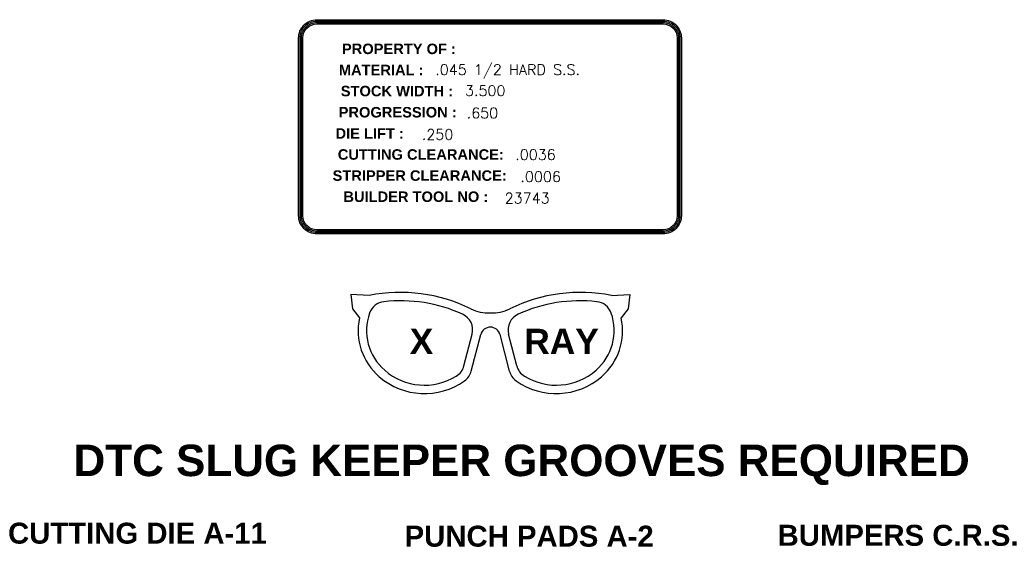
# Model space of a CAD drawing. Header units: inches. Extents: x 1802 to 2468, y -253 to -72.
# Tile 161 of 256: x 1990 to 2014, y -118 to -105. Entities that reach past the tile are written whole.
import ezdxf
from ezdxf.enums import TextEntityAlignment as Align

# ---------------------------------------------------------------- set-up
doc = ezdxf.new("R2010")
doc.units = ezdxf.units.IN
doc.header["$LTSCALE"] = 0.5
doc.header["$MEASUREMENT"] = 0
for name, color, linetype in [('APP-M-S', 30, 'Continuous'), ('DSS-M-D', 42, 'Continuous'), ('DSS-M-S', 53, 'Continuous'), ('SID-M-D', 42, 'Continuous')]:
    doc.layers.add(name, color=color, linetype=linetype)
doc.styles.add('SANSSERIFBOLD', font='sasb____.pfb', dxfattribs={"height": 0.5})
doc.styles.add('T', font='romans.shx')

# ---------------------------------------------------------------- blocks, each defined once
blk = doc.blocks.new('*U14')
at = {"layer": 'DSS-M-D'}
for p, q in [((-0.4402, 0.1513), (-0.5069, 0.1549)), ((-0.5069, 0.1549), (-0.5015, 0.1027)), ((0.4402, 0.1513), (0.5069, 0.1549)), ((0.5069, 0.1549), (0.5015, 0.1027)), ((-0.5015, 0.1027), (-0.4759, 0.0695)), ((0.5015, 0.1027), (0.4759, 0.0695)), ((-0.0961, -0.1046), (-0.0663, 0.0105)), ((-0.0694, -0.1236), (-0.0351, 0.0091)), ((0.0694, -0.1236), (0.0351, 0.0091)), ((0.0961, -0.1046), (0.0663, 0.0105))]:
    blk.add_line(p, q, dxfattribs=at)
for centre, radius, start, end in [((-0.3266, -0.4116), 0.5742, 63.5837, 101.4151), ((0.3266, -0.4116), 0.5742, 78.5849, 116.4163), ((-0.3803, 0.0666), 0.0625, 96.4064, 160.4493), ((-0.3266, -0.4116), 0.5437, 65.4695, 96.4064), ((0.3266, -0.4116), 0.5437, 83.5936, 114.5305), ((0.3803, 0.0666), 0.0625, 19.5507, 83.5936), ((-0.2592, 0.0236), 0.191, 160.4493, 229.1084), ((-0.1268, 0.0262), 0.0625, 345.4843, 65.4695), ((-0.009, 0.2277), 0.1396, 243.5837, 273.6879), ((0.009, 0.2277), 0.1396, 266.3121, 296.4163), ((0.1268, 0.0262), 0.0625, 114.5305, 194.5157), ((0.2592, 0.0236), 0.191, 310.8916, 19.5507), ((-0.2592, 0.0236), 0.2216, 168.034, 229.1084), ((0, 0), 0.0362, 90, 165.4843), ((0, 0), 0.0362, 14.5157, 90), ((0.2592, 0.0236), 0.2216, 310.8916, 11.966), ((-0.1566, -0.0889), 0.0625, 301.4962, 345.4843), ((0.1566, -0.0889), 0.0625, 194.5157, 238.5038), ((-0.2395, 0.0463), 0.2211, 229.1084, 301.4962), ((-0.1299, -0.1079), 0.0625, 305.3737, 345.4843), ((0.1299, -0.1079), 0.0625, 194.5157, 234.6263), ((0.2395, 0.0463), 0.2211, 238.5038, 310.8916), ((-0.2395, 0.0463), 0.2517, 229.1084, 305.3737), ((0.2395, 0.0463), 0.2517, 234.6263, 310.8916)]:
    blk.add_arc(centre, radius, start, end, dxfattribs=at)
at = {"layer": 'DSS-M-D', "style": 'SANSSERIFBOLD'}
for s, height, p in [('X', 0.0918, (-0.2933, -0.0615)), ('RAY', 0.09178, (0.1236, -0.0615))]:
    blk.add_text(s, height=height, dxfattribs=at).set_placement(p)
blk = doc.blocks.new('KS_BLOCK')
at = {"layer": 'SID-M-D'}
for points in [[(1906.178, -130.242), (1914.43, -130.242, -0.414214), (1914.866, -130.678), (1914.866, -134.913, -0.414214), (1914.43, -135.349), (1906.178, -135.349, -0.414214), (1905.742, -134.913), (1905.742, -130.678, -0.414214)], [(1906.178, -130.275), (1914.43, -130.275, -0.414214), (1914.833, -130.678), (1914.833, -134.913, -0.414214), (1914.43, -135.316), (1906.178, -135.316, -0.414214), (1905.776, -134.913), (1905.776, -130.678, -0.414214)], [(1906.178, -130.309), (1914.43, -130.309, -0.414214), (1914.799, -130.678), (1914.799, -134.913, -0.414214), (1914.43, -135.282), (1906.178, -135.282, -0.414214), (1905.809, -134.913), (1905.809, -130.678, -0.414214)], [(1906.178, -130.343), (1914.43, -130.343, -0.414214), (1914.766, -130.678), (1914.766, -134.913, -0.414214), (1914.43, -135.249), (1906.178, -135.249, -0.414214), (1905.843, -134.913), (1905.843, -130.678, -0.414214)]]:
    blk.add_lwpolyline(points, format="xyb", close=True, dxfattribs=at)
at = {"layer": 'SID-M-D', "style": 'SANSSERIFBOLD'}
for s, p in [('PROPERTY OF : ', (1908.182, -130.937)), ('MATERIAL : ', (1907.759, -131.44)), ('STOCK WIDTH : ', (1908.134, -131.943)), ('PROGRESSION : ', (1908.152, -132.447)), ('DIE LIFT :', (1907.437, -132.953)), ('CUTTING CLEARANCE: ', (1908.704, -133.454)), ('STRIPPER CLEARANCE:', (1908.628, -133.957)), ('BUILDER TOOL NO : ', (1908.585, -134.46))]:
    blk.add_text(s, height=0.25, dxfattribs=at).set_placement(p, align=Align.MIDDLE)
blk = doc.blocks.new('KS_CUSTOMER_BLK')
at = {"layer": 'APP-M-S'}
blk.add_blockref('KS_BLOCK', (0, 0), dxfattribs=at)
at = {"layer": 'APP-M-S', "style": 'T'}
for tag, p in [('MATERIAL', (1909.0002, -131.5564)), ('STOCK', (1909.7083, -132.0602)), ('PROGRESSION', (1909.7492, -132.5913)), ('LIFT', (1908.6802, -133.102)), ('DIECLEARANCE', (1910.9067, -133.5854)), ('STRCLEARANCE', (1911.0293, -134.1097)), ('BUILDER', (1910.6548, -134.6203))]:
    blk.add_attdef(tag, p, '', height=0.25, dxfattribs=at)

msp = doc.modelspace()

# ---------------------------------------------------------------- block references
at = {"layer": 'APP-M-S'}
msp.add_blockref('KS_CUSTOMER_BLK', (91.24899, 25.07934), dxfattribs=at).add_auto_attribs({'MATERIAL': '.045 1/2 HARD S.S.', 'STOCK': '3.500', 'PROGRESSION': '.650', 'LIFT': '.250', 'DIECLEARANCE': '.0036', 'STRCLEARANCE': '.0006', 'BUILDER': '23743'})
at = {"layer": 'DSS-M-S', "xscale": 6.554500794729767, "yscale": 6.554500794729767, "zscale": 6.554500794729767}
msp.add_blockref('*U14', (2001.56206, -112.72684), dxfattribs=at)

# ---------------------------------------------------------------- texts
at = {"layer": 'SID-M-D', "style": 'SANSSERIFBOLD'}
for s, height, p in [('DTC SLUG KEEPER GROOVES REQUIRED ', 0.7499985, (2002.453, -115.76688)), ('CUTTING DIE A-11', 0.499999, (1993.14992, -117.39938)), ('PUNCH PADS A-2', 0.499999, (2002.48699, -117.47113)), ('BUMPERS C.R.S.', 0.499999, (2011.28015, -117.45034))]:
    msp.add_text(s, height=height, dxfattribs=at).set_placement(p, align=Align.MIDDLE)

doc.saveas('drawing.dxf')
